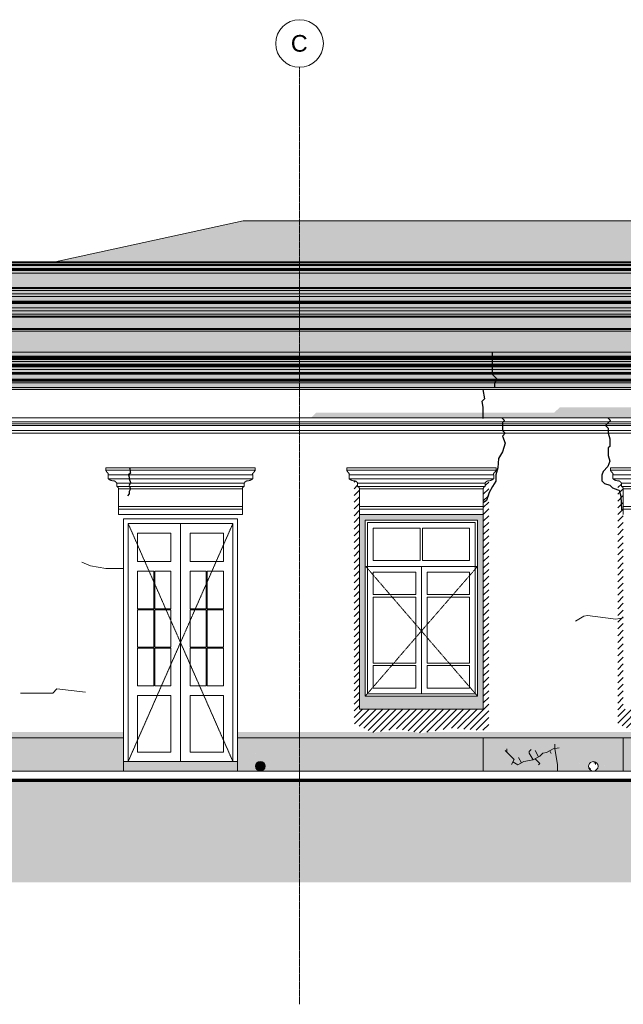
# Model space of a CAD drawing. Header units: millimetres. Extents: x -32191 to 39201, y -1740 to 8822.
# Tile 23 of 35: x 15644 to 21983, y -1520 to 8822. Entities that reach past the tile are written whole.
import ezdxf

# ---------------------------------------------------------------- set-up
doc = ezdxf.new("R2010")
doc.units = ezdxf.units.MM
doc.linetypes.add('_Tracejado pequeno', pattern=[2.25, 1.5, -0.75])
doc.linetypes.add('_Traço - ponto', pattern=[16, 12, -2, 0, -2])
for name, color, linetype, lineweight in [('A-DETL', 90, 'Continuous', 18), ('A-DETL-GENF', 92, 'Continuous', 18), ('A-DETL-THIN', 151, 'Continuous', 18), ('A-DOOR', 31, 'Continuous', 18), ('A-DOOR-FRAM', 31, 'Continuous', 18), ('A-DOOR-HDLN', 31, '_Tracejado pequeno', 18), ('A-FLOR', 192, 'Continuous', 18), ('A-FLOR-PATT', 8, 'Continuous', 70), ('A-GENM', 13, 'Continuous', 18), ('A-GLAZ', 151, 'Continuous', 18), ('A-GLAZ-HDLN', 1, '_Tracejado pequeno', 18), ('A-ROOF', 132, 'Continuous', 18), ('A-ROOF-PATT', 132, 'Continuous', 18), ('A-WALL', 113, 'Continuous', 18), ('S-GRID', 1, 'Continuous', 9), ('S-GRID-IDEN', 1, 'Continuous', 9)]:
    doc.layers.add(name, color=color, linetype=linetype, lineweight=lineweight)
doc.styles.add('Arial_2', font='arial.ttf', dxfattribs={"height": 175})
pattern_1 = [(270, (12927.3, 127), (127, 8e-15), [15.875, -111.125]), (0, (12927.3, 127), (0, 127), [15.875, -111.125]), (270, (13054.3, 127), (127, 8e-15), [15.875, -111.125]), (180, (13054.3, 127), (-2e-14, -127), [15.875, -111.125]), (270, (12990.8, 63.5), (127, 8e-15), [15.875, -111.125]), (180, (12990.8, 63.5), (-2e-14, -127), [15.875, -111.125]), (90, (12990.8, 63.5), (-127, 8e-15), [15.875, -111.125]), (0, (12990.8, 63.5), (0, 127), [15.875, -111.125]), (90, (12927.3, 0), (-127, 8e-15), [15.875, -111.125]), (0, (12927.3, 0), (0, 127), [15.875, -111.125]), (90, (13054.3, 0), (-127, 8e-15), [15.875, -111.125]), (180, (13054.3, 0), (-2e-14, -127), [15.875, -111.125])]

# ---------------------------------------------------------------- blocks, each defined once
blk = doc.blocks.new('Door_CV - Door_CV-4334276-ELEVAÇÃO 2 - MAPEAMENTO DE DANOS')
at = {"layer": 'A-DOOR'}
for p, q in [((-13378, 3530), (-13378, 1030)), ((-13378, 1030), (-13378, 3530)), ((-13828, 3130), (-13828, 3430)), ((-13828, 3430), (-13478, 3430)), ((-13478, 3430), (-13478, 3130)), ((-13278, 3130), (-13278, 3430)), ((-13278, 3430), (-12928, 3430)), ((-12928, 3430), (-12928, 3130)), ((-13478, 3130), (-13828, 3130)), ((-12928, 3130), (-13278, 3130)), ((-13828, 3030), (-13658, 3030)), ((-13828, 2635), (-13828, 3030)), ((-13658, 3030), (-13658, 2635)), ((-13648, 2635), (-13648, 3030)), ((-13648, 3030), (-13478, 3030)), ((-13478, 3030), (-13478, 2635)), ((-13278, 3030), (-13108, 3030)), ((-13278, 2635), (-13278, 3030)), ((-13108, 3030), (-13108, 2635)), ((-13098, 2635), (-13098, 3030)), ((-13098, 3030), (-12928, 3030)), ((-12928, 3030), (-12928, 2635)), ((-13658, 2635), (-13828, 2635)), ((-13828, 2625), (-13658, 2625)), ((-13828, 2230), (-13828, 2625)), ((-13658, 2625), (-13658, 2230)), ((-13478, 2635), (-13648, 2635)), ((-13648, 2230), (-13648, 2625)), ((-13648, 2625), (-13478, 2625)), ((-13478, 2625), (-13478, 2230)), ((-13108, 2635), (-13278, 2635)), ((-13278, 2625), (-13108, 2625)), ((-13278, 2230), (-13278, 2625)), ((-13108, 2625), (-13108, 2230)), ((-12928, 2635), (-13098, 2635)), ((-13098, 2230), (-13098, 2625)), ((-13098, 2625), (-12928, 2625)), ((-12928, 2625), (-12928, 2230)), ((-13658, 2230), (-13828, 2230)), ((-13828, 2220), (-13658, 2220)), ((-13828, 1825), (-13828, 2220)), ((-13658, 2220), (-13658, 1825)), ((-13478, 2230), (-13648, 2230)), ((-13648, 1825), (-13648, 2220)), ((-13648, 2220), (-13478, 2220)), ((-13478, 2220), (-13478, 1825)), ((-13108, 2230), (-13278, 2230)), ((-13278, 2220), (-13108, 2220)), ((-13278, 1825), (-13278, 2220)), ((-13108, 2220), (-13108, 1825)), ((-12928, 2230), (-13098, 2230)), ((-13098, 1825), (-13098, 2220)), ((-13098, 2220), (-12928, 2220)), ((-12928, 2220), (-12928, 1825)), ((-13658, 1825), (-13828, 1825)), ((-13478, 1825), (-13648, 1825)), ((-13108, 1825), (-13278, 1825)), ((-12928, 1825), (-13098, 1825)), ((-13828, 1130), (-13828, 1725)), ((-13828, 1725), (-13478, 1725)), ((-13478, 1725), (-13478, 1130)), ((-13278, 1130), (-13278, 1725)), ((-13278, 1725), (-12928, 1725)), ((-12928, 1725), (-12928, 1130)), ((-13478, 1130), (-13828, 1130)), ((-12928, 1130), (-13278, 1130))]:
    blk.add_line(p, q, dxfattribs=at)
at = {"layer": 'A-DOOR-FRAM'}
for p, q in [((-12778, 3580), (-13978, 3580)), ((-13978, 3580), (-13978, 1280)), ((-13928, 3530), (-12828, 3530)), ((-13928, 1030), (-13928, 3530)), ((-12828, 3530), (-12828, 1030)), ((-12778, 1280), (-12778, 3580)), ((-13978, 1030), (-13977, 1030)), ((-13977, 1030), (-13928, 1030)), ((-12828, 1030), (-12778, 1030))]:
    blk.add_line(p, q, dxfattribs=at)
at = {"layer": 'A-DOOR-HDLN'}
for p, q in [((-13378, 2280), (-13928, 3530)), ((-12828, 3530), (-13378, 2280)), ((-13928, 1030), (-13378, 2280)), ((-13378, 2280), (-12828, 1030))]:
    blk.add_line(p, q, dxfattribs=at)
blk = doc.blocks.new('Window_CV - Window_CV - 2 divisões-V6-ELEVAÇÃO 2 - MAPEAMENTO DE DANOS')
at = {"layer": 'A-GLAZ'}
for p, q in [((-10198, 3626), (-11498, 3626)), ((-11498, 3626), (-11498, 1580)), ((-10198, 1580), (-10198, 3626)), ((-11438, 1716), (-11438, 3566)), ((-11438, 3566), (-10258, 3566)), ((-11413, 3541), (-11413, 1741)), ((-11413, 3541), (-10283, 3541)), ((-10283, 1741), (-10283, 3541)), ((-10258, 3566), (-10258, 1716)), ((-11353, 3481), (-11353, 3140)), ((-10861, 3481), (-11353, 3481)), ((-10861, 3140), (-10861, 3481)), ((-10836, 3481), (-10836, 3140)), ((-10343, 3481), (-10836, 3481)), ((-10343, 3140), (-10343, 3481)), ((-10861, 3140), (-11353, 3140)), ((-10343, 3140), (-10836, 3140)), ((-11413, 3080), (-10283, 3080)), ((-10848, 3080), (-11413, 3080)), ((-11353, 2783), (-11353, 3020)), ((-11353, 3020), (-10908, 3020)), ((-10908, 3020), (-10908, 2783)), ((-10848, 3080), (-10848, 1741)), ((-10848, 1741), (-10848, 3080)), ((-10283, 3080), (-10848, 3080)), ((-10788, 2783), (-10788, 3020)), ((-10788, 3020), (-10343, 3020)), ((-10343, 3020), (-10343, 2783)), ((-10908, 2783), (-11353, 2783)), ((-11353, 2758), (-10908, 2758)), ((-11353, 2064), (-11353, 2758)), ((-10908, 2758), (-10908, 2064)), ((-10343, 2783), (-10788, 2783)), ((-10788, 2064), (-10788, 2758)), ((-10788, 2758), (-10343, 2758)), ((-10343, 2758), (-10343, 2064)), ((-10908, 2064), (-11353, 2064)), ((-11353, 2039), (-11353, 1801)), ((-11353, 2039), (-10908, 2039)), ((-10908, 1801), (-10908, 2039)), ((-10343, 2064), (-10788, 2064)), ((-10788, 2039), (-10343, 2039)), ((-10788, 2039), (-10788, 1801)), ((-10343, 1801), (-10343, 2039)), ((-11353, 1801), (-10908, 1801)), ((-10788, 1801), (-10343, 1801)), ((-10258, 1716), (-11438, 1716)), ((-11413, 1741), (-10283, 1741)), ((-11498, 1580), (-10198, 1580))]:
    blk.add_line(p, q, dxfattribs=at)
at = {"layer": 'A-GLAZ-HDLN'}
for p, q in [((-10258, 3080), (-11433, 3080)), ((-10848, 2401), (-11433, 3080)), ((-10258, 3080), (-10848, 2401)), ((-11438, 1716), (-10848, 2401)), ((-10848, 2401), (-10258, 1716))]:
    blk.add_line(p, q, dxfattribs=at)
blk = doc.blocks.new('Generic Models 18 - Generic Models 18-3077073-ELEVAÇÃO 2 - MAPEAMENTO DE DANOS')
at = {"layer": 'A-GENM'}
for p, q in [((-17745, 6009), (-3840, 6009)), ((-3850, 5999), (-17735, 5999)), ((-3870, 5979), (-17715, 5979)), ((-3906, 5943), (-17679, 5943)), ((-17649, 5914), (-3936, 5914)), ((-3936, 5795), (-17649, 5795)), ((-17602, 5866), (-3983, 5866)), ((-3983, 5842), (-17602, 5842)), ((-17594, 5858), (-3991, 5858)), ((-3991, 5850), (-17594, 5850)), ((-17745, 5699), (-3840, 5699)), ((-3850, 5709), (-17735, 5709)), ((-3870, 5729), (-17715, 5729)), ((-17679, 5765), (-3906, 5765))]:
    blk.add_line(p, q, dxfattribs=at)
blk = doc.blocks.new('Generic Models 19 - Generic Models 19-3087287-ELEVAÇÃO 2 - MAPEAMENTO DE DANOS')
at = {"layer": 'A-GENM'}
for p, q in [((-17760, 6210), (-3760, 6210)), ((-17750, 6239), (-3770, 6239)), ((-17745, 6249), (-8735, 6249)), ((-17735, 6279), (-3785, 6279)), ((-17735, 6269), (-3785, 6269)), ((-3775, 6249), (-8735, 6249)), ((-17775, 6161), (-3745, 6161)), ((-17770, 6187), (-3750, 6187)), ((-17765, 6197), (-3755, 6197)), ((-3745, 5579), (-17775, 5579)), ((-17775, 5569), (-3745, 5569)), ((-3760, 5549), (-17760, 5549)), ((-17760, 5329), (-3760, 5329))]:
    blk.add_line(p, q, dxfattribs=at)
blk = doc.blocks.new('ornamento esquadrias - ornamento esquadrias-V8-ELEVAÇÃO 2 - MAPEAMENTO DE DANOS')
at = {"layer": 'A-GENM'}
for p, q in [((-7294, 4115), (-8863, 4115)), ((-8863, 4115), (-8863, 4090)), ((-7294, 4090), (-8863, 4090)), ((-8863, 4090), (-7294, 4090)), ((-8838, 4040), (-7319, 4040)), ((-7319, 4040), (-8838, 4040)), ((-8838, 4040), (-8838, 4000)), ((-7319, 4000), (-7319, 4040)), ((-7294, 4090), (-7294, 4115)), ((-7319, 4000), (-8838, 4000)), ((-8838, 4000), (-7319, 4000)), ((-8748, 3953), (-7409, 3953)), ((-7409, 3953), (-8748, 3953)), ((-8748, 3953), (-8748, 3918)), ((-7409, 3918), (-7409, 3953)), ((-7409, 3918), (-8748, 3918)), ((-8748, 3918), (-7409, 3918)), ((-7428, 3895), (-8728, 3895)), ((-8728, 3895), (-8728, 3709)), ((-8728, 3895), (-7428, 3895)), ((-7428, 3709), (-7428, 3895)), ((-7428, 3709), (-8728, 3709)), ((-8728, 3709), (-7428, 3709)), ((-8728, 3679), (-8728, 3709)), ((-8728, 3679), (-7428, 3679)), ((-8728, 3626), (-8728, 3679)), ((-8728, 3679), (-7428, 3679)), ((-7428, 3709), (-7428, 3679)), ((-7428, 3679), (-7428, 3626))]:
    blk.add_line(p, q, dxfattribs=at)
for points, knots in [([(-8844, 4063), (-8846, 4065), (-8848, 4067), (-8851, 4071), (-8853, 4073), (-8854, 4074), (-8855, 4076), (-8856, 4078), (-8857, 4079), (-8858, 4081), (-8859, 4083), (-8860, 4084), (-8861, 4086), (-8862, 4088), (-8863, 4089), (-8863, 4090), (-8863, 4090), (-8863, 4090)], [0, 0, 0, 0, 0.142857, 0.214286, 0.285714, 0.321429, 0.357143, 0.428571, 0.464286, 0.5, 0.571429, 0.625, 0.678571, 0.785714, 0.839286, 0.892857, 1, 1, 1, 1]), ([(-8838, 4040), (-8838, 4040), (-8838, 4040), (-8837, 4042), (-8836, 4044), (-8836, 4048), (-8836, 4051), (-8837, 4054), (-8837, 4055), (-8838, 4056), (-8839, 4058), (-8840, 4059), (-8841, 4061), (-8843, 4062), (-8844, 4063)], [0, 0, 0, 0, 0.125, 0.25, 0.375, 0.5, 0.625, 0.6875, 0.71875, 0.75, 0.8125, 0.84375, 0.875, 1, 1, 1, 1]), ([(-7312, 4063), (-7313, 4063), (-7314, 4062), (-7316, 4060), (-7318, 4059), (-7318, 4057), (-7319, 4056), (-7320, 4054), (-7321, 4051), (-7321, 4046), (-7320, 4042), (-7319, 4040), (-7319, 4040), (-7319, 4040)], [0, 0, 0, 0, 0.0625, 0.125, 0.1875, 0.21875, 0.25, 0.3125, 0.375, 0.5, 0.75, 0.875, 1, 1, 1, 1]), ([(-7294, 4090), (-7294, 4090), (-7294, 4089), (-7295, 4088), (-7295, 4087), (-7296, 4085), (-7297, 4083), (-7298, 4081), (-7299, 4079), (-7301, 4077), (-7302, 4075), (-7303, 4073), (-7304, 4072), (-7306, 4071), (-7307, 4069), (-7309, 4066), (-7311, 4065), (-7312, 4063)], [0, 0, 0, 0, 0.142857, 0.214286, 0.285714, 0.357143, 0.428571, 0.5, 0.535714, 0.571429, 0.678571, 0.705357, 0.732143, 0.785714, 0.839286, 0.892857, 1, 1, 1, 1]), ([(-8838, 4000), (-8836, 3999), (-8833, 3996), (-8828, 3993), (-8824, 3991), (-8820, 3988), (-8815, 3986), (-8811, 3984), (-8806, 3983), (-8798, 3980), (-8791, 3978), (-8786, 3978)], [-1, -1, -1, -1, -0.875, -0.75, -0.6875, -0.625, -0.5, -0.4375, -0.375, -0.25, 0, 0, 0, 0]), ([(-8786, 3978), (-8783, 3978), (-8779, 3978), (-8774, 3977), (-8771, 3976), (-8768, 3975), (-8766, 3974), (-8765, 3973), (-8763, 3972), (-8761, 3971), (-8760, 3969), (-8758, 3968), (-8757, 3967), (-8755, 3965), (-8754, 3963), (-8751, 3959), (-8749, 3956), (-8748, 3953)], [-1, -1, -1, -1, -0.833333, -0.75, -0.666667, -0.625, -0.583333, -0.541667, -0.5, -0.458333, -0.416667, -0.375, -0.333333, -0.291667, -0.25, -0.166667, 0, 0, 0, 0]), ([(-7409, 3953), (-7408, 3956), (-7406, 3959), (-7403, 3964), (-7401, 3966), (-7399, 3968), (-7397, 3969), (-7396, 3971), (-7394, 3972), (-7392, 3973), (-7390, 3974), (-7389, 3975), (-7387, 3975), (-7385, 3976), (-7383, 3977), (-7382, 3977), (-7382, 3977)], [-1, -1, -1, -1, -0.8333333, -0.75, -0.6666667, -0.625, -0.5833333, -0.5416667, -0.5, -0.4583333, -0.4166667, -0.375, -0.3333333, -0.2916667, -0.25, -0.2192416, -0.2192416, -0.2192416, -0.2192416]), ([(-7382, 3977), (-7381, 3977), (-7377, 3978), (-7374, 3978), (-7371, 3978)], [-0.2192416, -0.2192416, -0.2192416, -0.2192416, -0.1666667, -0.0047041, -0.0047041, -0.0047041, -0.0047041]), ([(-7371, 3978), (-7366, 3978), (-7359, 3980), (-7350, 3983), (-7346, 3984), (-7342, 3986), (-7339, 3987), (-7336, 3989), (-7333, 3991), (-7329, 3993), (-7324, 3996), (-7320, 3999), (-7319, 4000)], [-1, -1, -1, -1, -0.75, -0.625, -0.5625, -0.5, -0.4375, -0.375, -0.3125, -0.25, -0.125, 0, 0, 0, 0]), ([(-8748, 3918), (-8747, 3918), (-8746, 3918), (-8744, 3917), (-8743, 3916), (-8742, 3916), (-8740, 3915), (-8739, 3914), (-8738, 3914), (-8738, 3913), (-8737, 3913), (-8736, 3912), (-8735, 3911), (-8734, 3910), (-8734, 3909), (-8733, 3908), (-8732, 3907), (-8731, 3906), (-8731, 3904), (-8730, 3903), (-8729, 3901), (-8729, 3900), (-8729, 3899)], [-1, -1, -1, -1, -0.9166667, -0.875, -0.8333333, -0.7916667, -0.75, -0.7083333, -0.6666667, -0.6458333, -0.625, -0.5833333, -0.5416667, -0.5, -0.4583333, -0.4166667, -0.375, -0.3333333, -0.2916667, -0.25, -0.1666667, -0.131855, -0.131855, -0.131855, -0.131855]), ([(-7428, 3895), (-7428, 3897), (-7428, 3900), (-7427, 3903), (-7426, 3905), (-7425, 3907), (-7424, 3908), (-7423, 3909), (-7422, 3910), (-7421, 3911), (-7420, 3912), (-7419, 3913), (-7418, 3914), (-7417, 3914), (-7416, 3915), (-7415, 3916), (-7414, 3916), (-7413, 3917), (-7411, 3918), (-7410, 3918), (-7409, 3918)], [-1, -1, -1, -1, -0.833333, -0.75, -0.666667, -0.625, -0.583333, -0.541667, -0.5, -0.458333, -0.416667, -0.375, -0.333333, -0.291667, -0.25, -0.208333, -0.166667, -0.125, -0.083333, 0, 0, 0, 0])]:
    blk.add_open_spline(points, degree=3, knots=knots, dxfattribs=at)
blk.add_open_spline([(-8729, 3899), (-8729, 3898), (-8728, 3896), (-8728, 3895)], degree=3, dxfattribs=at)
blk = doc.blocks.new('ornamento esquadrias - ornamento esquadrias-V9-ELEVAÇÃO 2 - MAPEAMENTO DE DANOS')
at = {"layer": 'A-GENM'}
for p, q in [((-12594, 4115), (-14163, 4115)), ((-14163, 4115), (-14163, 4090)), ((-12594, 4090), (-14163, 4090)), ((-14163, 4090), (-12594, 4090)), ((-14138, 4040), (-12619, 4040)), ((-12619, 4040), (-14138, 4040)), ((-14138, 4040), (-14138, 4000)), ((-12619, 4000), (-12619, 4040)), ((-12594, 4090), (-12594, 4115)), ((-12619, 4000), (-14138, 4000)), ((-14138, 4000), (-12619, 4000)), ((-14048, 3953), (-12709, 3953)), ((-12709, 3953), (-14048, 3953)), ((-14048, 3953), (-14048, 3918)), ((-12709, 3918), (-12709, 3953)), ((-12709, 3918), (-14048, 3918)), ((-14048, 3918), (-12709, 3918)), ((-12728, 3895), (-14028, 3895)), ((-14028, 3895), (-14028, 3709)), ((-14028, 3895), (-12728, 3895)), ((-12728, 3709), (-12728, 3895)), ((-12728, 3709), (-14028, 3709)), ((-14028, 3709), (-12728, 3709)), ((-14028, 3679), (-14028, 3709)), ((-14028, 3679), (-12728, 3679)), ((-14028, 3626), (-14028, 3679)), ((-14028, 3679), (-12728, 3679)), ((-12728, 3626), (-14028, 3626)), ((-12728, 3709), (-12728, 3679)), ((-12728, 3679), (-12728, 3626))]:
    blk.add_line(p, q, dxfattribs=at)
for points, knots in [([(-14145, 4063), (-14146, 4065), (-14148, 4067), (-14151, 4071), (-14153, 4073), (-14154, 4074), (-14155, 4076), (-14156, 4078), (-14157, 4079), (-14158, 4081), (-14159, 4083), (-14160, 4084), (-14161, 4086), (-14162, 4088), (-14163, 4089), (-14163, 4090), (-14163, 4090), (-14163, 4090)], [0, 0, 0, 0, 0.142857, 0.214286, 0.285714, 0.321429, 0.357143, 0.428571, 0.464286, 0.5, 0.571429, 0.625, 0.678571, 0.785714, 0.839286, 0.892857, 1, 1, 1, 1]), ([(-14138, 4040), (-14138, 4040), (-14138, 4040), (-14137, 4042), (-14136, 4044), (-14136, 4048), (-14136, 4051), (-14137, 4054), (-14137, 4055), (-14138, 4056), (-14139, 4058), (-14140, 4059), (-14141, 4061), (-14143, 4062), (-14145, 4063)], [0, 0, 0, 0, 0.125, 0.25, 0.375, 0.5, 0.625, 0.6875, 0.71875, 0.75, 0.8125, 0.84375, 0.875, 1, 1, 1, 1]), ([(-12612, 4063), (-12613, 4063), (-12615, 4062), (-12616, 4060), (-12618, 4059), (-12619, 4057), (-12619, 4056), (-12620, 4054), (-12621, 4051), (-12621, 4046), (-12620, 4042), (-12619, 4040), (-12619, 4040), (-12619, 4040)], [0, 0, 0, 0, 0.0625, 0.125, 0.1875, 0.21875, 0.25, 0.3125, 0.375, 0.5, 0.75, 0.875, 1, 1, 1, 1]), ([(-12594, 4090), (-12594, 4090), (-12594, 4089), (-12595, 4088), (-12595, 4087), (-12596, 4085), (-12597, 4083), (-12599, 4081), (-12600, 4079), (-12601, 4077), (-12602, 4075), (-12604, 4073), (-12605, 4072), (-12606, 4071), (-12607, 4069), (-12610, 4066), (-12611, 4065), (-12612, 4063)], [0, 0, 0, 0, 0.142857, 0.214286, 0.285714, 0.357143, 0.428571, 0.5, 0.535714, 0.571429, 0.678571, 0.705357, 0.732143, 0.785714, 0.839286, 0.892857, 1, 1, 1, 1]), ([(-14138, 4000), (-14137, 3999), (-14133, 3996), (-14128, 3993), (-14124, 3991), (-14120, 3988), (-14116, 3986), (-14111, 3984), (-14106, 3983), (-14098, 3980), (-14091, 3978), (-14086, 3978)], [-1, -1, -1, -1, -0.875, -0.75, -0.6875, -0.625, -0.5, -0.4375, -0.375, -0.25, 0, 0, 0, 0]), ([(-14086, 3978), (-14083, 3978), (-14079, 3978), (-14074, 3977), (-14071, 3976), (-14068, 3975), (-14066, 3974), (-14065, 3973), (-14063, 3972), (-14061, 3971), (-14060, 3969), (-14058, 3968), (-14057, 3967), (-14055, 3965), (-14054, 3963), (-14051, 3959), (-14049, 3956), (-14048, 3953)], [-1, -1, -1, -1, -0.833333, -0.75, -0.666667, -0.625, -0.583333, -0.541667, -0.5, -0.458333, -0.416667, -0.375, -0.333333, -0.291667, -0.25, -0.166667, 0, 0, 0, 0]), ([(-12709, 3953), (-12708, 3956), (-12706, 3959), (-12703, 3964), (-12701, 3966), (-12699, 3968), (-12697, 3969), (-12696, 3971), (-12694, 3972), (-12692, 3973), (-12691, 3974), (-12689, 3975), (-12687, 3975), (-12685, 3976), (-12682, 3977), (-12678, 3978), (-12674, 3978), (-12671, 3978)], [-1, -1, -1, -1, -0.833333, -0.75, -0.666667, -0.625, -0.583333, -0.541667, -0.5, -0.458333, -0.416667, -0.375, -0.333333, -0.291667, -0.25, -0.166667, 0, 0, 0, 0]), ([(-12671, 3978), (-12666, 3978), (-12659, 3980), (-12651, 3983), (-12646, 3984), (-12642, 3986), (-12639, 3987), (-12636, 3989), (-12633, 3991), (-12629, 3993), (-12624, 3996), (-12620, 3999), (-12619, 4000)], [-1, -1, -1, -1, -0.75, -0.625, -0.5625, -0.5, -0.4375, -0.375, -0.3125, -0.25, -0.125, 0, 0, 0, 0]), ([(-14048, 3918), (-14047, 3918), (-14046, 3918), (-14044, 3917), (-14043, 3916), (-14042, 3916), (-14041, 3915), (-14040, 3914), (-14039, 3914), (-14038, 3913), (-14037, 3913), (-14036, 3912), (-14035, 3911), (-14035, 3910), (-14034, 3909), (-14033, 3908), (-14032, 3907), (-14032, 3906), (-14031, 3904), (-14030, 3903), (-14029, 3900), (-14029, 3897), (-14028, 3895)], [-1, -1, -1, -1, -0.916667, -0.875, -0.833333, -0.791667, -0.75, -0.708333, -0.666667, -0.645833, -0.625, -0.583333, -0.541667, -0.5, -0.458333, -0.416667, -0.375, -0.333333, -0.291667, -0.25, -0.166667, 0, 0, 0, 0]), ([(-12728, 3895), (-12728, 3897), (-12728, 3900), (-12727, 3903), (-12726, 3905), (-12725, 3907), (-12724, 3908), (-12723, 3909), (-12722, 3910), (-12722, 3911), (-12721, 3912), (-12720, 3913), (-12719, 3914), (-12717, 3914), (-12716, 3915), (-12715, 3916), (-12714, 3916), (-12713, 3917), (-12711, 3918), (-12710, 3918), (-12709, 3918)], [-1, -1, -1, -1, -0.833333, -0.75, -0.666667, -0.625, -0.583333, -0.541667, -0.5, -0.458333, -0.416667, -0.375, -0.333333, -0.291667, -0.25, -0.208333, -0.166667, -0.125, -0.083333, 0, 0, 0, 0])]:
    blk.add_open_spline(points, degree=3, knots=knots, dxfattribs=at)
blk = doc.blocks.new('ORNAMENTO SUPERIOR - ORNAMENTO SUPERIOR-4323885-ELEVAÇÃO 2 - MAPEAMENTO DE DANOS')
at = {"layer": 'A-GENM'}
for p, q in [((-3157, 5287), (-18632, 5287)), ((-3157, 5282), (-18609, 5282)), ((-3157, 5277), (-18605, 5277)), ((-18390, 5329), (-2875, 5329)), ((-3156, 5267), (-18598, 5267)), ((-3156, 5262), (-18594, 5262)), ((-3156, 5257), (-18591, 5257)), ((-3156, 5252), (-18587, 5252)), ((-3155, 5232), (-18572, 5232)), ((-3154, 5202), (-18559, 5202)), ((-3153, 5192), (-18555, 5192)), ((-18552, 5187), (-3153, 5187)), ((-18548, 5177), (-3153, 5177)), ((-18535, 5147), (-3152, 5147)), ((-5773, 5117), (-18529, 5117)), ((-5773, 5097), (-18525, 5097)), ((-5773, 5107), (-18503, 5107)), ((-5773, 5047), (-18516, 5047)), ((-18444, 5042), (-5773, 5042)), ((-18419, 5032), (-5773, 5032)), ((-5773, 5024), (-18398, 5024)), ((-5773, 5009), (-18368, 5009)), ((-5773, 4959), (-18359, 4959)), ((-5773, 4939), (-17785, 4939))]:
    blk.add_line(p, q, dxfattribs=at)
blk = doc.blocks.new('Embasamento - Embasamento-4325691-ELEVAÇÃO 2 - MAPEAMENTO DE DANOS')
at = {"layer": 'A-GENM'}
for p, q in [((-17737, 1280), (-13978, 1280)), ((-13978, 1280), (-13978, 1030)), ((-12778, 930), (-12778, 1280)), ((-12778, 1280), (-3773, 1280)), ((-13978, 1030), (-13978, 930))]:
    blk.add_line(p, q, dxfattribs=at)
blk = doc.blocks.new('ORNAMENTO 2 - ORNAMENTO 2-4325827-ELEVAÇÃO 2 - MAPEAMENTO DE DANOS')
at = {"layer": 'A-GENM'}
for p, q in [((-18348, 4639), (-3058, 4639)), ((-3058, 4598), (-18348, 4598)), ((-3088, 4578), (-18348, 4578)), ((-3722, 4561), (-17785, 4561)), ((-3722, 4508), (-17785, 4508)), ((-3722, 4478), (-17785, 4478))]:
    blk.add_line(p, q, dxfattribs=at)
blk = doc.blocks.new('Grid - Head Grid-11506-ELEVAÇÃO 2 - MAPEAMENTO DE DANOS')
at = {"layer": 'S-GRID-IDEN'}
blk.add_circle((-673, 8572), 250, dxfattribs=at)

msp = doc.modelspace()

# ---------------------------------------------------------------- hatches: boundary and pattern name
at = {"layer": 'A-DETL-GENF'}
h = msp.add_hatch(dxfattribs=at)
h.set_pattern_fill('FP_10', color=34, style=0, pattern_type=2)
h.set_pattern_definition(pattern_1)
h.paths.add_polyline_path([(19537, 4933), (27567, 4933), (27567, 4959), (27573, 5009), (27612, 5032), (27668, 5047), (27721, 5047), (27721, 5097), (27756, 5133), (27748, 5165), (27757, 5187), (27792, 5252), (27827, 5287), (27837, 5329), (27553, 5329), (27546, 5549), (27546, 6159), (27591, 6279), (12281, 6279), (12321, 6159), (12321, 5321), (12079, 5329), (12079, 5287), (12099, 5287), (12139, 5232), (12177, 5147), (12195, 5047), (12256, 5046), (12343, 5012), (12357, 4933), (19442, 4933)], flags=0)
h.paths.add_polyline_path([(27162, 5748), (27132, 5752), (27105, 5764), (27081, 5782), (27062, 5806), (27051, 5834), (27047, 5863), (27051, 5893), (27063, 5921), (27081, 5945), (27105, 5963), (27132, 5975), (27162, 5979), (27192, 5975), (27220, 5963), (27244, 5945), (27262, 5921), (27273, 5893), (27277, 5863), (27273, 5834), (27262, 5806), (27244, 5782), (27220, 5764), (27192, 5752)], flags=0)
for color, points in [(254, [(18703, 4639), (26347, 4639), (25715, 4750), (21315, 4750), (21258, 4694), (18758, 4694), (18753, 4689)]), (1, [(18171, 930), (18184, 932), (18196, 937), (18207, 945), (18215, 955), (18220, 967), (18221, 980), (18220, 993), (18215, 1005), (18207, 1015), (18196, 1023), (18184, 1028), (18171, 1030), (18157, 1028), (18146, 1023), (18136, 1015), (18128, 1005), (18123, 992), (18121, 980), (18123, 967), (18128, 955), (18136, 945), (18146, 937), (18158, 932)])]:
    msp.add_hatch(color=color, dxfattribs=at).paths.add_polyline_path(points, flags=0)
h = msp.add_hatch(dxfattribs=at)
h.set_pattern_fill('FP_9', color=231, style=0, pattern_type=2)
h.set_pattern_definition([(45, (12927.303, 0), (-35.35534, 35.35534), [])])
h.paths.add_polyline_path([(25398, 1327), (25713, 1382), (25988, 1358), (26105, 1358), (26105, 3987), (26071, 3953), (26071, 3918), (26048, 3895), (26048, 1580), (24748, 1580), (24748, 3899), (24728, 3918), (24728, 3953), (24691, 3977), (24691, 1427), (24893, 1332), (25129, 1374), (25379, 1330)], flags=0)
h.paths.add_polyline_path([(22633, 1327), (22948, 1382), (23223, 1358), (23340, 1358), (23340, 3987), (23306, 3953), (23306, 3918), (23283, 3895), (23283, 1580), (21983, 1580), (21983, 3899), (21963, 3918), (21963, 3953), (21926, 3977), (21926, 1427), (22128, 1332), (22364, 1374), (22561, 1340)], flags=0)
h.paths.add_polyline_path([(19863, 1327), (20178, 1382), (20453, 1358), (20570, 1358), (20570, 3987), (20536, 3953), (20536, 3918), (20513, 3895), (20513, 1580), (19213, 1580), (19213, 3899), (19193, 3918), (19193, 3953), (19156, 3977), (19156, 1427), (19358, 1332), (19594, 1374), (19858, 1328)], flags=0)
h.paths.add_polyline_path([(14563, 1331), (14878, 1386), (15153, 1362), (15270, 1362), (15270, 3991), (15236, 3957), (15236, 3922), (15213, 3899), (15213, 1584), (13913, 1584), (13913, 3903), (13893, 3922), (13893, 3957), (13856, 3982), (13856, 1431), (14058, 1336), (14294, 1378), (14513, 1340)], flags=0)
h.paths.add_polyline_path([(25503, 1470), (25455, 1470), (25407, 1472), (25362, 1474), (25344, 1503), (25344, 1545), (25362, 1546), (25407, 1548), (25455, 1550), (25503, 1550), (25551, 1550), (25599, 1548), (25644, 1546), (25687, 1544), (25726, 1540), (25760, 1536), (25789, 1532), (25812, 1527), (25812, 1521), (25789, 1521), (25789, 1522), (25771, 1518), (25786, 1493), (25760, 1493), (25760, 1488), (25726, 1488), (25726, 1480), (25687, 1476), (25644, 1474), (25599, 1472), (25551, 1470)], flags=0)
h = msp.add_hatch(color=9, dxfattribs=at)
h.paths.add_polyline_path([(19358, 1580), (20513, 1580), (20513, 3626), (19213, 3626), (19213, 1580), (19273, 1580)], flags=0)
h.paths.add_polyline_path([(20453, 1716), (19273, 1716), (19273, 3566), (20453, 3566), (20453, 1731)], flags=0)
h = msp.add_hatch(color=254, dxfattribs=at)
h.paths.add_polyline_path([(21774, 930), (27641, 930), (27641, 1259), (27588, 1259), (27588, 1280), (27553, 1280), (27553, 1340), (27361, 1340), (27403, 1305), (27402, 1305), (27402, 1300), (27401, 1300), (27402, 1289), (27403, 1289), (27403, 1280), (27399, 1280), (27399, 1238), (27403, 1238), (27403, 1025), (27243, 1025), (27243, 1305), (27184, 1295), (27184, 1340), (25470, 1340), (25398, 1327), (25325, 1340), (24933, 1340), (24893, 1332), (24878, 1340), (22706, 1340), (22633, 1327), (22561, 1340), (22168, 1340), (22128, 1332), (22113, 1340), (19935, 1340), (19863, 1327), (19787, 1340), (19398, 1340), (19358, 1332), (19343, 1340), (17933, 1340), (17933, 1030), (16734, 1030), (16734, 1340), (14613, 1340), (14563, 1331), (14513, 1340), (14076, 1340), (14058, 1336), (14051, 1340), (12982, 1340), (12982, 1296), (12493, 1296), (12493, 1340), (12328, 1340), (12328, 930), (12399, 930), (12399, 932), (12522, 934), (12522, 930), (13093, 930), (13052, 1002), (13038, 1030), (13029, 1048), (13022, 1069), (13019, 1085), (13018, 1101), (13019, 1116), (13023, 1128), (13030, 1136), (13040, 1140), (13051, 1142), (13062, 1141), (13073, 1138), (13103, 1126), (13115, 1124), (13129, 1124), (13146, 1127), (13166, 1133), (13186, 1141), (13207, 1150), (13226, 1160), (13256, 1177), (13276, 1188), (13285, 1192), (13292, 1193), (13303, 1192), (13311, 1188), (13320, 1183), (13329, 1174), (13337, 1160), (13343, 1145), (13346, 1124), (13348, 1098), (13346, 1067), (13341, 1029), (13330, 978), (13319, 930), (13973, 930), (13973, 933), (14013, 960), (16647, 1007), (16359, 930), (18108, 930), (18091, 973), (18082, 973), (18082, 954), (18080, 954), (18080, 1011), (18082, 1010), (18080, 1041), (18083, 1066), (18092, 1087), (18104, 1104), (18117, 1118), (18132, 1129), (18170, 1156), (18189, 1170), (18198, 1176), (18207, 1180), (18216, 1184), (18226, 1186), (18240, 1187), (18248, 1187), (18259, 1185), (18269, 1182), (18279, 1176), (18286, 1169), (18293, 1160), (18300, 1148), (18308, 1132), (18309, 1129), (18314, 1115), (18316, 1106), (18318, 1093), (18319, 1080), (18317, 1066), (18314, 1051), (18308, 1034), (18298, 1016), (18284, 997), (18261, 973), (18239, 954), (18207, 930), (21588, 930), (21563, 945), (21563, 937), (21536, 937), (21536, 945), (21545, 945), (21545, 961), (21533, 979), (21526, 998), (21522, 1017), (21522, 1035), (21523, 1052), (21525, 1067), (21529, 1081), (21536, 1098), (21540, 1106), (21548, 1116), (21557, 1125), (21566, 1134), (21577, 1141), (21588, 1148), (21600, 1153), (21612, 1158), (21625, 1162), (21638, 1164), (21651, 1166), (21665, 1167), (21680, 1166), (21693, 1164), (21705, 1162), (21718, 1158), (21730, 1152), (21742, 1146), (21753, 1139), (21765, 1130), (21771, 1124), (21776, 1117), (21781, 1108), (21784, 1098), (21786, 1087), (21787, 1073), (21788, 1042), (21788, 1025), (21787, 1008), (21783, 987), (21774, 962), (21757, 930), (21762, 930)], flags=0)
h.paths.add_polyline_path([(12399, 932), (12399, 933), (12522, 935), (12522, 934), (12504, 934)], flags=0)
h.paths.add_polyline_path([(13922, 966), (13922, 967), (13973, 968), (13973, 967)], flags=0)
h = msp.add_hatch(color=21, dxfattribs=at)
h.paths.add_polyline_path([(18171, 930), (18207, 930), (18239, 954), (18267, 980), (18284, 997), (18298, 1016), (18308, 1034), (18314, 1051), (18317, 1066), (18319, 1080), (18318, 1094), (18316, 1106), (18313, 1118), (18308, 1132), (18300, 1148), (18299, 1151), (18290, 1164), (18284, 1171), (18278, 1176), (18269, 1182), (18259, 1185), (18248, 1187), (18237, 1187), (18226, 1186), (18216, 1184), (18207, 1180), (18198, 1176), (18189, 1170), (18170, 1156), (18146, 1139), (18132, 1129), (18115, 1115), (18104, 1104), (18092, 1087), (18083, 1066), (18080, 1041), (18082, 1010), (18091, 973), (18108, 930), (18158, 930)], flags=0)
h.paths.add_polyline_path([(18171, 930), (18158, 932), (18146, 937), (18136, 945), (18128, 955), (18123, 969), (18121, 980), (18123, 993), (18129, 1006), (18136, 1015), (18146, 1023), (18159, 1028), (18171, 1030), (18184, 1028), (18196, 1023), (18207, 1015), (18215, 1005), (18220, 992), (18221, 978), (18219, 965), (18214, 954), (18207, 945), (18196, 937), (18184, 932)], flags=0)
h.paths.add_polyline_path([(21668, 930), (21655, 932), (21643, 937), (21632, 945), (21625, 955), (21620, 967), (21618, 980), (21620, 993), (21625, 1006), (21632, 1015), (21643, 1023), (21655, 1028), (21668, 1030), (21681, 1028), (21693, 1023), (21703, 1015), (21711, 1005), (21716, 991), (21718, 980), (21716, 967), (21711, 955), (21703, 945), (21693, 937), (21681, 932)], flags=0)
h.paths.add_polyline_path([(21588, 930), (21757, 930), (21774, 962), (21783, 990), (21787, 1008), (21788, 1030), (21788, 1058), (21787, 1073), (21786, 1087), (21784, 1098), (21781, 1108), (21776, 1117), (21771, 1124), (21763, 1132), (21753, 1139), (21742, 1146), (21727, 1154), (21718, 1158), (21705, 1162), (21691, 1165), (21678, 1166), (21665, 1167), (21651, 1166), (21638, 1164), (21625, 1162), (21612, 1158), (21600, 1153), (21588, 1148), (21577, 1141), (21566, 1134), (21555, 1124), (21548, 1116), (21540, 1106), (21534, 1094), (21529, 1081), (21525, 1067), (21523, 1052), (21522, 1030), (21523, 1015), (21526, 998), (21533, 979), (21545, 961), (21563, 945), (21588, 930)], flags=0)
h.paths.add_polyline_path([(13251, 930), (13238, 932), (13226, 937), (13215, 946), (13208, 956), (13203, 967), (13201, 980), (13203, 993), (13208, 1005), (13216, 1015), (13226, 1023), (13238, 1028), (13251, 1030), (13264, 1028), (13276, 1023), (13287, 1015), (13295, 1005), (13300, 992), (13301, 980), (13300, 967), (13295, 955), (13287, 945), (13276, 937), (13264, 932)], flags=0)
h.paths.add_polyline_path([(13289, 930), (13319, 930), (13334, 992), (13341, 1030), (13346, 1067), (13348, 1098), (13346, 1127), (13343, 1145), (13336, 1161), (13329, 1174), (13319, 1183), (13310, 1189), (13301, 1192), (13292, 1193), (13284, 1192), (13276, 1188), (13256, 1177), (13242, 1169), (13226, 1160), (13207, 1150), (13186, 1141), (13160, 1131), (13146, 1127), (13129, 1124), (13115, 1124), (13100, 1127), (13093, 1130), (13073, 1138), (13062, 1141), (13051, 1142), (13040, 1140), (13029, 1135), (13023, 1127), (13019, 1116), (13018, 1101), (13019, 1085), (13023, 1067), (13029, 1048), (13039, 1027), (13052, 1002), (13093, 930), (13287, 930)], flags=0)
h = msp.add_hatch(dxfattribs=at)
h.set_pattern_fill('FP_10', color=96, style=0, pattern_type=2)
h.set_pattern_definition(pattern_1)
h.paths.add_polyline_path([(13973, 930), (16359, 930), (16647, 1007), (14013, 960), (13973, 933)], flags=0)
h.paths.add_polyline_path([(12278, 930), (12328, 930), (12328, 1030), (12278, 1030)], flags=0)
h.paths.add_polyline_path([(12399, 930), (12522, 930), (12522, 934), (12399, 932), (12399, 931)], flags=0)
h.paths.add_polyline_path([(12399, 932), (12522, 934), (12522, 935), (12399, 933)], flags=0)
h.paths.add_polyline_path([(21563, 937), (21563, 945), (21545, 961), (21545, 945), (21536, 945), (21536, 937)], flags=0)
h.paths.add_polyline_path([(18080, 954), (18082, 954), (18082, 973), (18091, 973), (18082, 1010), (18080, 1011)], flags=0)
h.paths.add_polyline_path([(13922, 966), (13973, 967), (13973, 968), (13922, 967)], flags=0)
h = msp.add_hatch(dxfattribs=at)
h.set_pattern_fill('FP_10', color=96, style=0, pattern_type=2)
h.set_pattern_definition(pattern_1)
h.paths.add_polyline_path([(21668, 930), (21681, 932), (21693, 937), (21703, 945), (21711, 955), (21716, 967), (21718, 980), (21716, 993), (21711, 1005), (21703, 1015), (21693, 1023), (21681, 1028), (21668, 1030), (21655, 1028), (21643, 1023), (21632, 1015), (21625, 1005), (21619, 992), (21618, 980), (21620, 967), (21625, 955), (21632, 945), (21643, 937), (21655, 932)], flags=0)
at = {"layer": 'A-FLOR-PATT', "lineweight": 18}
h = msp.add_hatch(dxfattribs=at)
h.set_pattern_fill('FP_8', color=256, style=0, pattern_type=2)
h.set_pattern_definition([(0, (12927.3, 0), (317.5, 317.5), [317.5, -317.5]), (0, (12927.3, 119.06), (317.5, 317.5), [317.5, -317.5]), (0, (12927.3, 238.12), (317.5, 317.5), [317.5, -317.5]), (90, (12967, 277.8), (-317.5, 317.5), [317.5, -317.5]), (90, (13086.05, 277.8), (-317.5, 317.5), [317.5, -317.5]), (90, (13205.1, 277.8), (-317.5, 317.5), [317.5, -317.5])])
h.paths.add_polyline_path([(9353, -240), (33720, -240), (33720, 830), (9353, 830)], flags=0)
at = {"layer": 'A-ROOF-PATT'}
h = msp.add_hatch(dxfattribs=at)
h.set_pattern_fill('FP_7', color=256, style=0, pattern_type=2)
h.set_pattern_definition([(302.595, (30999.52, 5814.003), (266.70397, -347.59585), [4.951, -490.142]), (0, (30984.85, 5809.83), (0, 69.52), [17.335, -249.364]), (283.368, (30992.8537, 5849.111), (266.69435956, -1112.3150455), [40.373, -8034.131]), (0, (30780.83, 5815.046), (0, 69.52), [46.672, -220.027]), (0, (30780.83, 5809.83), (0, 69.52), [45.339, -221.361]), (319.013, (30976.852, 5816.784), (266.700888, -208.559445), [10.599, -1049.335]), (337.928, (30964.85, 5821.65), (533.3994166, -208.563376), [12.951, -2577.172]), (346.562, (30948.8477, 5825.474), (2933.7063965, -695.1702926), [16.452, -3274.041]), (354.744, (30926.1787, 5827.56), (800.10024, -69.514185), [22.765, -4530.282]), (357.867, (30914.177, 5832.426), (266.699702, -0.002371), [18.682, -1849.512]), (354.514, (30932.8457, 5831.731), (2933.6974116, -278.1007061), [25.453, -5065.16]), (348.221, (30958.183, 5829.298), (1066.80066, -208.554451), [20.433, -1341.753]), (339.236, (30978.1847, 5825.126), (2400.3094064, -903.747182), [15.687, -3121.809]), (76.632, (30826.1657, 5809.832), (1600.16760896, 6743.410579), [40.373, -8034.131]), (75.181, (30835.501, 5779.591), (266.691681, 1042.7960705), [31.282, -2054.155]), (284.819, (30984.853, 5809.832), (266.692938, -973.2764303), [31.282, -2054.155]), (0, (30903.51, 5827.56), (0, 69.52), [22.669, -244.03]), (6.263, (30878.1727, 5824.779), (1866.90155345, 208.5464879), [25.489, -5072.24]), (13.203, (30864.8377, 5821.65), (266.700103, 69.5204334), [13.697, -2725.711]), (20.049, (30851.503, 5816.784), (533.399208, 208.561754), [14.195, -1405.326]), (40.987, (30843.502, 5809.832), (533.399967, 486.638963), [10.599, -1049.335]), (0, (30826.166, 5809.83), (0, 69.52), [17.335, -249.364]), (57.405, (30826.166, 5809.832), (0.00128, 69.51971), [4.951, -490.142]), (39.832, (30828.833, 5814.003), (1066.811223, 903.7471766), [8.683, -1727.831]), (20.764, (30835.5007, 5819.565), (533.402809, 208.556761), [15.687, -3121.809]), (11.779, (30850.169, 5825.126), (266.700801, 69.518473), [20.433, -1341.753]), (5.486, (30870.1717, 5829.298), (2133.5984845, 208.5747682), [25.453, -5065.16]), (2.133, (30895.508, 5831.731), (1600.199869, 69.530454), [18.682, -1849.512]), (320.168, (30992.854, 5819.565), (266.702852, -208.557226), [8.683, -1727.831]), (0, (31000.855, 5815.046), (0, 69.52), [46.672, -220.027]), (0, (31002.19, 5809.83), (0, 69.52), [45.339, -221.361])])
h.paths.add_polyline_path([(24005, 6279), (22474, 6708), (17992, 6708), (16016, 6279), (23821, 6279)], flags=0)

# ---------------------------------------------------------------- linework, layer by layer
at = {"layer": 'A-DETL', "lineweight": 25}
for p, q in [((20607, 5329), (20607, 5232)), ((20607, 5232), (20607, 5177)), ((20607, 5177), (20607, 5097)), ((20607, 5097), (20662, 5042)), ((20662, 5042), (20629, 5009)), ((20629, 5009), (20629, 4959)), ((20507, 4939), (20524, 4840)), ((20510, 4826), (20496, 4812)), ((20496, 4812), (20507, 4753)), ((20524, 4840), (20510, 4826)), ((20507, 4753), (20507, 4653)), ((20507, 4653), (20507, 4633)), ((20709, 4639), (20736, 4612)), ((20736, 4612), (20714, 4590)), ((20714, 4590), (20714, 4508)), ((21847, 4612), (21796, 4561)), ((21796, 4561), (21824, 4533)), ((21820, 4639), (21847, 4612)), ((20714, 4508), (20744, 4478)), ((20744, 4478), (20714, 4448)), ((20714, 4448), (20741, 4373)), ((21824, 4533), (21824, 4478)), ((21824, 4478), (21840, 4420)), ((20741, 4373), (20714, 4283)), ((21840, 4420), (21840, 4340)), ((20714, 4283), (20674, 4214)), ((21840, 4340), (21824, 4324)), ((21824, 4324), (21824, 4244)), ((21824, 4244), (21840, 4186)), ((20674, 4214), (20667, 4115)), ((21840, 4186), (21821, 4129)), ((16811, 4063), (16788, 4040)), ((16788, 4040), (16795, 4016)), ((16797, 4115), (16804, 4090)), ((16804, 4090), (16804, 4070)), ((16804, 4070), (16811, 4063)), ((20667, 4115), (20644, 4040)), ((20644, 4040), (20644, 3975)), ((21770, 4077), (21757, 4039)), ((21757, 4039), (21757, 3978)), ((21821, 4129), (21770, 4077)), ((16795, 4016), (16795, 4000)), ((16795, 4000), (16809, 3961)), ((16809, 3961), (16795, 3928)), ((20644, 3975), (20611, 3918)), ((21757, 3978), (21786, 3950)), ((21786, 3950), (21840, 3932)), ((21840, 3932), (21868, 3904)), ((16795, 3842), (16775, 3822)), ((16795, 3928), (16807, 3895)), ((16807, 3895), (16795, 3867)), ((16795, 3867), (16795, 3842)), ((20570, 3846), (20548, 3772)), ((20571, 3849), (20570, 3846)), ((20611, 3918), (20571, 3849)), ((21868, 3904), (21926, 3885)), ((21926, 3885), (21939, 3881)), ((21939, 3881), (21956, 3816)), ((20548, 3772), (20513, 3748)), ((21956, 3816), (21964, 3673))]:
    msp.add_line(p, q, dxfattribs=at)
at = {"layer": 'A-DETL'}
for p, q in [((16388, 3084), (16296, 3124)), ((16548, 3056), (16388, 3084)), ((16688, 3056), (16548, 3056)), ((16688, 3056), (16734, 3056)), ((21567, 2556), (21480, 2506)), ((21606, 2563), (21567, 2556)), ((21904, 2526), (21606, 2563)), ((21983, 2540), (21904, 2526)), ((16036, 1792), (15994, 1749)), ((16334, 1760), (16036, 1792)), ((15994, 1749), (15654, 1749)), ((20513, 1280), (20513, 930)), ((21983, 1280), (21983, 930)), ((20744, 1145), (20838, 1052)), ((20761, 1129), (20761, 1162)), ((20996, 1137), (21014, 1155)), ((21093, 1079), (21057, 1145)), ((21175, 1125), (21245, 1163)), ((21210, 1144), (21227, 1113)), ((21245, 1163), (21309, 1175)), ((21263, 1167), (21263, 1211)), ((21263, 1167), (21293, 996)), ((20838, 1052), (20808, 1000)), ((20914, 1018), (20884, 1073)), ((20937, 1030), (21035, 1047)), ((20996, 1117), (20996, 1137)), ((21035, 1047), (20996, 1117)), ((21035, 1047), (21105, 1086)), ((21057, 1059), (21106, 1010)), ((21105, 1086), (21137, 1118)), ((21137, 1118), (21175, 1125)), ((20823, 1026), (20875, 996)), ((20875, 996), (20937, 1030)), ((21106, 1010), (21093, 997)), ((21293, 996), (21293, 930))]:
    msp.add_line(p, q, dxfattribs=at)
for centre, start, end in [((18171, 980), 360, 180), ((18171, 980), 180, 0), ((21668, 980), 166.1602, 180), ((21668, 980), 180, 0), ((21668, 980), 360, 166.0574)]:
    msp.add_arc(centre, 50, start, end, dxfattribs=at)
at = {"layer": 'A-DETL-THIN'}
for p, q in [((16734, 1280), (16734, 1340)), ((16734, 1030), (16734, 1280)), ((16734, 1030), (16734, 1280)), ((17933, 1340), (17933, 1280)), ((17933, 1280), (17933, 1030)), ((17933, 1280), (17933, 1030)), ((17933, 1030), (16734, 1030)), ((17933, 1030), (16734, 1030))]:
    msp.add_line(p, q, dxfattribs=at)
at = {"layer": 'A-FLOR', "lineweight": 70}
msp.add_line((33720, 830), (9353, 830), dxfattribs=at)
at = {"layer": 'A-FLOR'}
msp.add_line((10626, 930), (27653, 930), dxfattribs=at)
at = {"layer": 'A-ROOF'}
for p, q in [((16016, 6279), (17992, 6708)), ((17992, 6708), (22474, 6708))]:
    msp.add_line(p, q, dxfattribs=at)
at = {"layer": 'A-WALL'}
msp.add_line((17883, 1030), (16783, 1030), dxfattribs=at)
at = {"layer": 'S-GRID', "linetype": '_Traço - ponto'}
msp.add_line((18583, -1520), (18583, 8322), dxfattribs=at)

# ---------------------------------------------------------------- block references
at = {"layer": 'A-DOOR'}
msp.add_blockref('Door_CV - Door_CV-4334276-ELEVAÇÃO 2 - MAPEAMENTO DE DANOS', (30711, 0), dxfattribs=at)
at = {"layer": 'A-GENM'}
for name, p in [('Generic Models 19 - Generic Models 19-3087287-ELEVAÇÃO 2 - MAPEAMENTO DE DANOS', (30711, 0)), ('Generic Models 18 - Generic Models 18-3077073-ELEVAÇÃO 2 - MAPEAMENTO DE DANOS', (30711, 0)), ('ORNAMENTO SUPERIOR - ORNAMENTO SUPERIOR-4323885-ELEVAÇÃO 2 - MAPEAMENTO DE DANOS', (30711, 0)), ('ORNAMENTO 2 - ORNAMENTO 2-4325827-ELEVAÇÃO 2 - MAPEAMENTO DE DANOS', (30711, 0)), ('ornamento esquadrias - ornamento esquadrias-V9-ELEVAÇÃO 2 - MAPEAMENTO DE DANOS', (30711, 0)), ('ornamento esquadrias - ornamento esquadrias-V8-ELEVAÇÃO 2 - MAPEAMENTO DE DANOS', (27941, 0)), ('ornamento esquadrias - ornamento esquadrias-V8-ELEVAÇÃO 2 - MAPEAMENTO DE DANOS', (30711, 0)), ('Embasamento - Embasamento-4325691-ELEVAÇÃO 2 - MAPEAMENTO DE DANOS', (30711, 0))]:
    msp.add_blockref(name, p, dxfattribs=at)
at = {"layer": 'A-GLAZ'}
msp.add_blockref('Window_CV - Window_CV - 2 divisões-V6-ELEVAÇÃO 2 - MAPEAMENTO DE DANOS', (30711, 0), dxfattribs=at)
at = {"layer": 'S-GRID-IDEN'}
msp.add_blockref('Grid - Head Grid-11506-ELEVAÇÃO 2 - MAPEAMENTO DE DANOS', (19256, 0), dxfattribs=at)

# ---------------------------------------------------------------- texts
at = {"layer": 'S-GRID-IDEN', "insert": (18492, 8661), "char_height": 175, "width": 216.46, "attachment_point": 1, "style": 'Arial_2'}
msp.add_mtext('C', dxfattribs=at)

doc.saveas('drawing.dxf')
